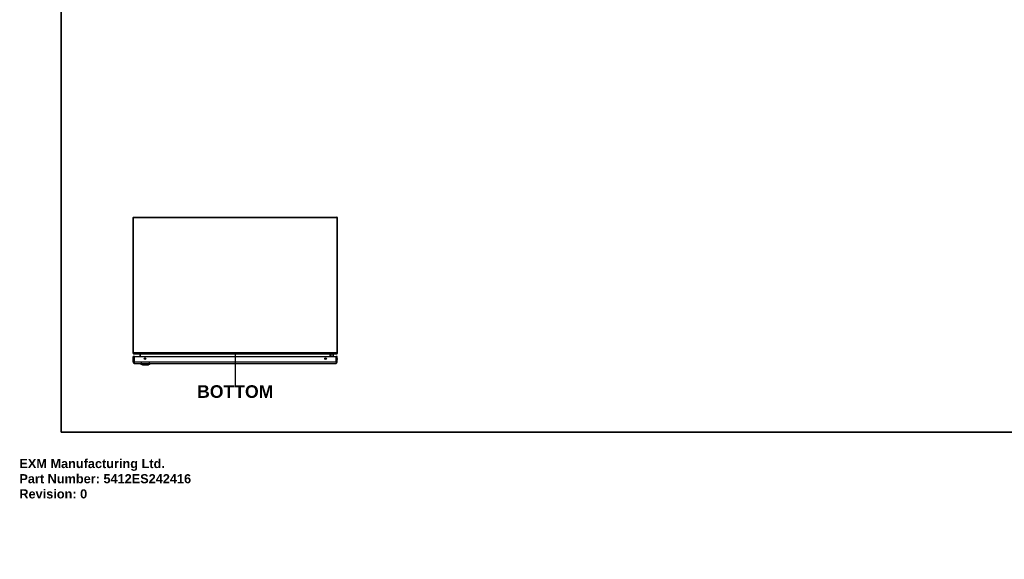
# Model space of a CAD drawing. Header units: inches. Extents: x 0 to 192, y -11 to 125.
# Tile 1 of 13: x 0 to 108, y -11 to 48. Entities that reach past the tile are written whole.
import ezdxf

# ---------------------------------------------------------------- set-up
doc = ezdxf.new("R2010")
doc.units = ezdxf.units.IN
doc.header["$LTSCALE"] = 11.537764
doc.header["$MEASUREMENT"] = 0
doc.layers.get('0').update_dxf_attribs({"lineweight": 25})
for name, color, linetype, lineweight in [('Sketch Geometry(ANSI)', 7, 'Continuous', 25), ('Symbols(ANSI)', 7, 'Continuous', 25), ('Visible Edges(ANSI)', 7, 'Continuous', 25), ('Visible Tangent Edges(ANSI)', 7, 'Continuous', 25)]:
    doc.layers.add(name, color=color, linetype=linetype, lineweight=lineweight)
doc.styles.add('Current-ANSI', font='arial.ttf')
doc.styles.add('Dimension-ANSI', font='arialbd.ttf')
doc.styles.get("Standard").update_dxf_attribs({"font": 'arialbd.ttf'})

# ---------------------------------------------------------------- blocks, each defined once
blk = doc.blocks.new('BOTTOM')
at = {"layer": 'Sketch Geometry(ANSI)'}
blk.add_line((0, 0.15), (0, -0.15), dxfattribs=at)
at = {"layer": 'Symbols(ANSI)', "color": 7, "insert": (0, -0.2119), "char_height": 0.12, "attachment_point": 5, "style": 'Dimension-ANSI'}
blk.add_mtext('\\fArial|b1|i0;BOTTOM', dxfattribs=at)
blk = doc.blocks.new('Borders 1_EXM - B (Inch)')
at = {"layer": 'Sketch Geometry(ANSI)', "linetype": 'Continuous', "lineweight": 35}
for p, q in [((0.3979, 10.5665), (0.3979, 0.2545)), ((0.3979, 0.2545), (16.3979, 0.2545))]:
    blk.add_line(p, q, dxfattribs=at)
at = {"layer": 'Symbols(ANSI)', "color": 7, "style": 'Current-ANSI'}
blk.add_attdef('FILENAME_AND_PATH_001', (6.0203, 10.7181), '', height=0.09, dxfattribs=at)

msp = doc.modelspace()

# ---------------------------------------------------------------- linework, layer by layer
at = {"layer": 'Visible Edges(ANSI)'}
for p, q in [((12.4631, 26.4887), (12.4631, 11.6471)), ((12.54184, 26.56745), (34.88299, 26.56745)), ((34.96174, 11.6471), (34.96174, 26.4887)), ((12.5103, 10.64169), (12.5103, 11.25478)), ((12.64717, 11.25478), (12.5103, 11.25478)), ((12.54184, 11.56836), (34.80425, 11.56836)), ((12.64717, 11.25478), (34.79521, 11.25478)), ((13.22537, 11.53929), (13.22537, 11.25478)), ((34.19946, 11.25478), (34.19946, 11.53929)), ((34.20487, 11.49766), (34.24204, 11.53483)), ((34.45781, 11.54023), (34.25509, 11.54023)), ((34.47593, 11.3082), (34.46561, 11.25478)), ((34.47627, 11.52178), (34.47627, 11.3117)), ((34.93207, 11.25478), (34.79521, 11.25478)), ((34.80425, 11.56836), (34.88299, 11.56836)), ((34.93207, 10.64169), (34.93207, 11.25478)), ((12.64717, 10.50483), (34.79521, 10.50483)), ((13.29162, 10.49006), (13.35542, 10.49006)), ((13.51067, 10.34521), (13.3476, 10.40862)), ((13.45922, 10.49006), (13.35542, 10.49006)), ((13.45922, 10.49006), (14.23122, 10.49006)), ((13.47062, 10.49375), (13.47062, 10.50483)), ((14.34285, 10.40862), (14.17978, 10.34521)), ((14.20504, 10.49375), (14.20504, 10.50483)), ((14.33503, 10.49006), (14.23122, 10.49006)), ((14.33503, 10.49006), (14.39883, 10.49006))]:
    msp.add_line(p, q, dxfattribs=at)
at = {"layer": 'Visible Edges(ANSI)', "flags": 128}
msp.add_lwpolyline([(13.51232, 10.3449), (13.51272, 10.34489), (13.51392, 10.34489), (13.51591, 10.34488), (13.51871, 10.34487), (13.5223, 10.34486), (13.52666, 10.34485), (13.53178, 10.34483), (13.53763, 10.34482), (13.54423, 10.3448), (13.55157, 10.34478), (13.55963, 10.34476), (13.5684, 10.34474), (13.57785, 10.34473), (13.58792, 10.34471), (13.5986, 10.34469), (13.60984, 10.34469), (13.62165, 10.34469), (13.63401, 10.34471), (13.64687, 10.34473), (13.66019, 10.34474), (13.67398, 10.34476), (13.68823, 10.34478), (13.70289, 10.3448), (13.71791, 10.34482), (13.73323, 10.34483), (13.74879, 10.34485), (13.76454, 10.34486), (13.78043, 10.34487), (13.79651, 10.34488), (13.81275, 10.34489), (13.82911, 10.34489), (13.84552, 10.3449), (13.86192, 10.34489), (13.87825, 10.34489), (13.89445, 10.34488), (13.9105, 10.34487), (13.92642, 10.34486), (13.9422, 10.34485), (13.95777, 10.34483), (13.97309, 10.34481), (13.98809, 10.3448), (14.00271, 10.34478), (14.01691, 10.34476), (14.03066, 10.34474), (14.04398, 10.34472), (14.05683, 10.34471), (14.06917, 10.34469), (14.08095, 10.34469), (14.09216, 10.34469), (14.10277, 10.34471), (14.11277, 10.34473), (14.12214, 10.34474), (14.13083, 10.34476), (14.13885, 10.34478), (14.14618, 10.3448), (14.15281, 10.34482), (14.1587, 10.34483), (14.16384, 10.34485), (14.16819, 10.34486), (14.17176, 10.34487), (14.17454, 10.34488), (14.17652, 10.34489), (14.17772, 10.34489), (14.17812, 10.3449)], dxfattribs=at)
at = {"layer": 'Visible Edges(ANSI)'}
for centre in [(13.79929, 11.02042), (33.64309, 11.02042)]:
    msp.add_circle(centre, 0.09515, dxfattribs=at)
for centre, radius, start, end in [((12.54184, 26.4887), 0.07875, 90, 180), ((34.88299, 26.4887), 0.07875, 0, 90), ((12.54184, 11.6471), 0.07875, 180, 270), ((13.19631, 11.53929), 0.02906, 0, 90), ((34.22852, 11.53929), 0.02906, 90, 180), ((34.21792, 11.48461), 0.01845, 135, 180), ((34.25509, 11.52178), 0.01845, 90, 135), ((34.45781, 11.52178), 0.01845, 0, 90), ((34.45781, 11.3117), 0.01845, 349.0591113, 0), ((34.88299, 11.6471), 0.07875, 270, 0), ((34.78865, 10.96605), 0.17577, 324.68636, 35.31364), ((12.64717, 10.64169), 0.13687, 180, 270), ((13.40128, 10.50536), 0.11072, 187.9412965, 240.2708799), ((13.35094, 10.41722), 0.00923, 240.2708799, 248.7494945), ((13.45216, 10.49375), 0.01845, 348.463041, 0), ((13.51234, 10.34951), 0.00461, 248.7494945, 269.7912315), ((14.17811, 10.34951), 0.00461, 270.2087685, 291.2505055), ((14.22349, 10.49375), 0.01845, 180, 191.536959), ((14.3395, 10.41722), 0.00923, 291.2505055, 299.7291201), ((14.28917, 10.50536), 0.11072, 299.7291201, 352.0587035), ((34.79521, 10.64169), 0.13687, 270, 0)]:
    msp.add_arc(centre, radius, start, end, dxfattribs=at)
at = {"layer": 'Visible Tangent Edges(ANSI)'}
for p, q in [((12.4631, 26.4887), (12.54184, 26.4887)), ((12.54184, 26.4887), (12.54184, 26.56745)), ((12.54184, 11.6471), (12.54184, 26.4887)), ((34.88299, 26.4887), (12.54184, 26.4887)), ((34.88299, 26.56745), (34.88299, 26.4887)), ((34.88299, 26.4887), (34.96174, 26.4887)), ((34.88299, 26.4887), (34.88299, 11.6471)), ((12.4631, 11.6471), (12.54184, 11.6471)), ((34.88299, 11.6471), (12.54184, 11.6471)), ((12.54184, 11.6471), (12.54184, 11.56836)), ((12.64717, 10.64169), (12.64717, 11.25478)), ((13.30412, 11.53929), (13.22537, 11.53929)), ((13.30412, 11.56836), (13.30412, 11.53929)), ((13.30412, 11.25478), (13.30412, 11.53929)), ((34.12072, 11.53929), (13.30412, 11.53929)), ((34.12072, 11.53929), (34.12072, 11.56836)), ((34.19946, 11.53929), (34.12072, 11.53929)), ((34.12072, 11.53929), (34.12072, 11.25478)), ((34.25509, 11.54023), (34.21792, 11.50154)), ((34.21792, 11.50154), (34.21792, 11.25478)), ((34.44542, 11.25478), (34.45781, 11.32154)), ((34.45781, 11.32154), (34.45781, 11.54023)), ((34.79521, 10.64169), (34.79521, 11.25478)), ((34.88299, 11.6471), (34.96174, 11.6471)), ((34.88299, 11.56836), (34.88299, 11.6471)), ((12.5103, 10.64169), (12.64717, 10.64169)), ((34.79521, 10.64169), (12.64717, 10.64169)), ((12.64717, 10.50483), (12.64717, 10.64169)), ((13.3476, 10.40862), (13.51067, 10.34521)), ((13.40869, 10.40856), (13.40883, 10.40856)), ((13.40883, 10.40856), (13.47736, 10.40856)), ((13.47062, 10.49375), (14.20468, 10.49375)), ((13.47736, 10.40856), (13.47777, 10.40856)), ((14.20468, 10.50483), (14.20468, 10.49375)), ((14.20468, 10.49375), (14.20504, 10.49375)), ((14.21267, 10.40856), (14.21308, 10.40856)), ((14.21308, 10.40856), (14.28161, 10.40856)), ((14.28161, 10.40856), (14.28176, 10.40856)), ((34.79521, 10.64169), (34.79521, 10.50483)), ((34.79521, 10.64169), (34.93207, 10.64169))]:
    msp.add_line(p, q, dxfattribs=at)
at = {"layer": 'Visible Tangent Edges(ANSI)', "flags": 128}
for points in [[(13.4069, 10.40943), (13.40203, 10.40941), (13.39733, 10.4094), (13.39283, 10.40939), (13.38854, 10.40937), (13.38445, 10.40936), (13.38057, 10.40935), (13.37689, 10.40934), (13.37341, 10.40932), (13.37014, 10.40931), (13.36708, 10.4093), (13.36423, 10.40929), (13.36158, 10.40928), (13.35915, 10.40927), (13.35693, 10.40926), (13.35492, 10.40925), (13.35312, 10.40924), (13.35154, 10.40924), (13.35016, 10.40923), (13.349, 10.40922), (13.34805, 10.40922), (13.34732, 10.40922), (13.34679, 10.40921), (13.34647, 10.40921), (13.34637, 10.40921)], [(13.3476, 10.40862), (13.34771, 10.40862), (13.34803, 10.40862), (13.34856, 10.40862), (13.34931, 10.40862), (13.35027, 10.40862), (13.35145, 10.40862), (13.35284, 10.40861), (13.35444, 10.40861), (13.35626, 10.40861), (13.3583, 10.40861), (13.36054, 10.4086), (13.363, 10.4086), (13.36567, 10.4086), (13.36856, 10.40859), (13.37165, 10.40859), (13.37495, 10.40858), (13.37846, 10.40858), (13.38217, 10.40858), (13.38609, 10.40857), (13.39021, 10.40857), (13.39453, 10.40857), (13.39906, 10.40857), (13.40375, 10.40857), (13.40869, 10.40856)], [(13.47672, 10.40943), (13.4727, 10.40944), (13.46874, 10.40945), (13.46485, 10.40946), (13.46102, 10.40947), (13.45727, 10.40948), (13.4536, 10.40949), (13.45002, 10.40949), (13.44653, 10.40949), (13.44314, 10.4095), (13.43985, 10.4095), (13.43666, 10.4095), (13.43359, 10.4095), (13.43063, 10.4095), (13.4278, 10.4095), (13.42509, 10.4095), (13.42251, 10.40949), (13.42006, 10.40949), (13.41775, 10.40949), (13.41557, 10.40948), (13.41354, 10.40947), (13.41165, 10.40946), (13.40992, 10.40945), (13.40833, 10.40944), (13.4069, 10.40943)], [(14.21373, 10.40943), (14.18403, 10.4094), (14.15402, 10.40937), (14.12375, 10.40935), (14.09323, 10.40932), (14.0625, 10.4093), (14.03161, 10.40928), (14.00057, 10.40926), (13.96943, 10.40924), (13.93823, 10.40923), (13.90699, 10.40922), (13.87575, 10.40921), (13.84455, 10.40921), (13.81335, 10.40921), (13.78216, 10.40922), (13.751, 10.40923), (13.71991, 10.40924), (13.68894, 10.40926), (13.65808, 10.40928), (13.62737, 10.4093), (13.59683, 10.40932), (13.56646, 10.40935), (13.53631, 10.40937), (13.50639, 10.4094), (13.47672, 10.40943)], [(13.47777, 10.40856), (13.50733, 10.40857), (13.53715, 10.40857), (13.56719, 10.40858), (13.59746, 10.40858), (13.62791, 10.40859), (13.65853, 10.4086), (13.6893, 10.40861), (13.7202, 10.40861), (13.75121, 10.40862), (13.7823, 10.40862), (13.81342, 10.40862), (13.84455, 10.40862), (13.87568, 10.40862), (13.90685, 10.40862), (13.93801, 10.40862), (13.96915, 10.40861), (14.0002, 10.40861), (14.03116, 10.4086), (14.06197, 10.40859), (14.0926, 10.40858), (14.12302, 10.40858), (14.15319, 10.40857), (14.18309, 10.40857), (14.21267, 10.40856)], [(13.58779, 10.34487), (13.58174, 10.34488), (13.5759, 10.3449), (13.57028, 10.34492), (13.56488, 10.34494), (13.55972, 10.34496), (13.5548, 10.34498), (13.55012, 10.345), (13.54569, 10.34501), (13.54153, 10.34503), (13.53761, 10.34505), (13.53395, 10.34507), (13.53055, 10.34509), (13.52741, 10.34511), (13.52453, 10.34512), (13.52191, 10.34514), (13.51956, 10.34515), (13.51748, 10.34516), (13.51568, 10.34518), (13.51415, 10.34519), (13.5129, 10.34519), (13.51192, 10.3452), (13.51123, 10.3452), (13.51081, 10.34521), (13.51067, 10.34521)], [(13.6319, 10.34487), (13.62991, 10.34486), (13.62793, 10.34486), (13.62596, 10.34485), (13.62401, 10.34485), (13.62207, 10.34485), (13.62014, 10.34484), (13.61823, 10.34484), (13.61633, 10.34484), (13.61444, 10.34484), (13.61257, 10.34484), (13.61071, 10.34484), (13.60886, 10.34484), (13.60703, 10.34484), (13.60521, 10.34484), (13.6034, 10.34484), (13.60161, 10.34484), (13.59984, 10.34484), (13.59807, 10.34484), (13.59632, 10.34485), (13.59459, 10.34485), (13.59287, 10.34485), (13.59116, 10.34486), (13.58947, 10.34486), (13.58779, 10.34487)], [(14.05855, 10.34487), (14.04341, 10.3449), (14.02757, 10.34494), (14.0111, 10.34498), (13.99406, 10.34502), (13.97654, 10.34505), (13.95859, 10.34509), (13.94029, 10.34512), (13.9217, 10.34515), (13.90289, 10.34518), (13.88385, 10.34519), (13.86461, 10.3452), (13.84526, 10.34521), (13.82591, 10.3452), (13.80663, 10.34519), (13.78752, 10.34518), (13.76862, 10.34515), (13.74997, 10.34512), (13.73165, 10.34509), (13.71371, 10.34505), (13.6962, 10.34501), (13.67918, 10.34498), (13.66276, 10.34494), (13.64699, 10.3449), (13.6319, 10.34487)], [(14.10266, 10.34487), (14.10099, 10.34486), (14.0993, 10.34486), (14.0976, 10.34485), (14.09588, 10.34485), (14.09415, 10.34485), (14.09241, 10.34484), (14.09065, 10.34484), (14.08887, 10.34484), (14.08708, 10.34484), (14.08528, 10.34484), (14.08346, 10.34484), (14.08163, 10.34484), (14.07978, 10.34484), (14.07792, 10.34484), (14.07605, 10.34484), (14.07416, 10.34484), (14.07225, 10.34484), (14.07034, 10.34484), (14.06841, 10.34485), (14.06646, 10.34485), (14.0645, 10.34485), (14.06253, 10.34486), (14.06055, 10.34486), (14.05855, 10.34487)], [(14.17978, 10.34521), (14.17964, 10.34521), (14.17921, 10.3452), (14.17852, 10.3452), (14.17754, 10.34519), (14.17629, 10.34519), (14.17476, 10.34518), (14.17295, 10.34516), (14.17086, 10.34515), (14.1685, 10.34514), (14.16586, 10.34512), (14.16296, 10.34511), (14.1598, 10.34509), (14.15637, 10.34507), (14.15269, 10.34505), (14.14876, 10.34503), (14.14458, 10.34501), (14.14016, 10.34499), (14.1355, 10.34498), (14.13059, 10.34496), (14.12546, 10.34494), (14.12009, 10.34492), (14.1145, 10.3449), (14.10869, 10.34488), (14.10266, 10.34487)], [(14.28355, 10.40943), (14.28212, 10.40944), (14.28053, 10.40945), (14.2788, 10.40946), (14.27691, 10.40947), (14.27488, 10.40948), (14.27271, 10.40949), (14.27039, 10.40949), (14.26794, 10.40949), (14.26536, 10.4095), (14.26265, 10.4095), (14.25981, 10.4095), (14.25686, 10.4095), (14.25378, 10.4095), (14.2506, 10.4095), (14.24731, 10.4095), (14.24391, 10.40949), (14.24042, 10.40949), (14.23684, 10.40949), (14.23317, 10.40948), (14.22942, 10.40947), (14.2256, 10.40946), (14.2217, 10.40945), (14.21774, 10.40944), (14.21373, 10.40943)], [(14.28176, 10.40856), (14.2867, 10.40857), (14.29142, 10.40857), (14.29595, 10.40857), (14.30027, 10.40857), (14.30439, 10.40857), (14.3083, 10.40858), (14.31201, 10.40858), (14.31551, 10.40858), (14.31881, 10.40859), (14.32189, 10.40859), (14.32477, 10.4086), (14.32743, 10.4086), (14.32989, 10.4086), (14.33213, 10.40861), (14.33416, 10.40861), (14.33598, 10.40861), (14.33759, 10.40861), (14.33898, 10.40862), (14.34016, 10.40862), (14.34113, 10.40862), (14.34188, 10.40862), (14.34242, 10.40862), (14.34274, 10.40862), (14.34285, 10.40862)], [(14.34408, 10.40921), (14.34397, 10.40921), (14.34366, 10.40921), (14.34313, 10.40922), (14.34238, 10.40922), (14.34143, 10.40922), (14.34027, 10.40923), (14.33889, 10.40924), (14.3373, 10.40924), (14.3355, 10.40925), (14.3335, 10.40926), (14.33128, 10.40927), (14.32885, 10.40928), (14.32621, 10.40929), (14.32337, 10.4093), (14.32031, 10.40931), (14.31705, 10.40932), (14.31358, 10.40934), (14.30991, 10.40935), (14.30602, 10.40936), (14.30194, 10.40937), (14.29764, 10.40939), (14.29315, 10.4094), (14.28844, 10.40941), (14.28355, 10.40943)]]:
    msp.add_lwpolyline(points, dxfattribs=at)
at = {"layer": 'Visible Tangent Edges(ANSI)'}
for centre, radius, start, end in [((34.78865, 10.96605), 0.15732, 335.7439229, 24.2560771), ((13.51234, 10.34951), 0.00461, 248.7494945, 269.7912315)]:
    msp.add_arc(centre, radius, start, end, dxfattribs=at)
for centre, major_axis, ratio, start_param, end_param in [((34.21792, 11.48461), (-0.01845, 0), 0.917450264, 4.71238898, 6.283185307), ((34.21792, 11.48461), (-0.01305, 0.01305), 0.852461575, 5.418310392, 6.283185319), ((34.45781, 11.3117), (0.01845, 0), 0.533433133, 0, 1.570796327), ((34.45781, 11.3117), (0.01812, -0.0035), 0.526442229, 0, 1.672213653), ((13.45925, 10.50536), (0, -0.11072), 0.946805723, 4.850990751, 5.760347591), ((13.41126, 10.41742), (0.00008, -0.00923), 0.948405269, 5.751700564, 5.992346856), ((13.49451, 10.50536), (0, -0.11072), 0.321805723, 4.850990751, 5.760347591), ((13.4782, 10.41742), (-0.00003, -0.00923), 0.317047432, 5.761322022, 6.001968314), ((14.22239, 10.49375), (0, -0.01845), 0.95955131, 4.71238898, 4.913746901), ((14.21224, 10.41742), (0.00003, -0.00923), 0.317047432, 0.281216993, 0.521863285), ((14.19594, 10.50536), (0, -0.11072), 0.321805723, 0.522837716, 1.432194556), ((14.27918, 10.41742), (-0.00008, -0.00923), 0.948405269, 0.290838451, 0.531484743), ((14.2312, 10.50536), (0, -0.11072), 0.946805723, 0.522837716, 1.432194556)]:
    msp.add_ellipse(centre, major_axis=major_axis, ratio=ratio, start_param=start_param, end_param=end_param, dxfattribs=at)

# ---------------------------------------------------------------- block references
at = {"xscale": 11.53776408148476, "yscale": 11.53776408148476, "zscale": 11.53776408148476}
for name, p in [('Borders 1_EXM - B (Inch)', (0, 0)), ('BOTTOM', (23.71242, 9.84223))]:
    msp.add_blockref(name, p, dxfattribs=at)

# ---------------------------------------------------------------- texts
at = {"insert": (0, 0), "char_height": 1, "attachment_point": 1}
msp.add_mtext_dynamic_manual_height_columns('EXM Manufacturing Ltd.\\PPart Number: 5412ES242416\\PRevision: 0', width=6.9909761, gutter_width=1, heights=[0], dxfattribs=at).dxf.set("width", 100)

doc.saveas('drawing.dxf')
